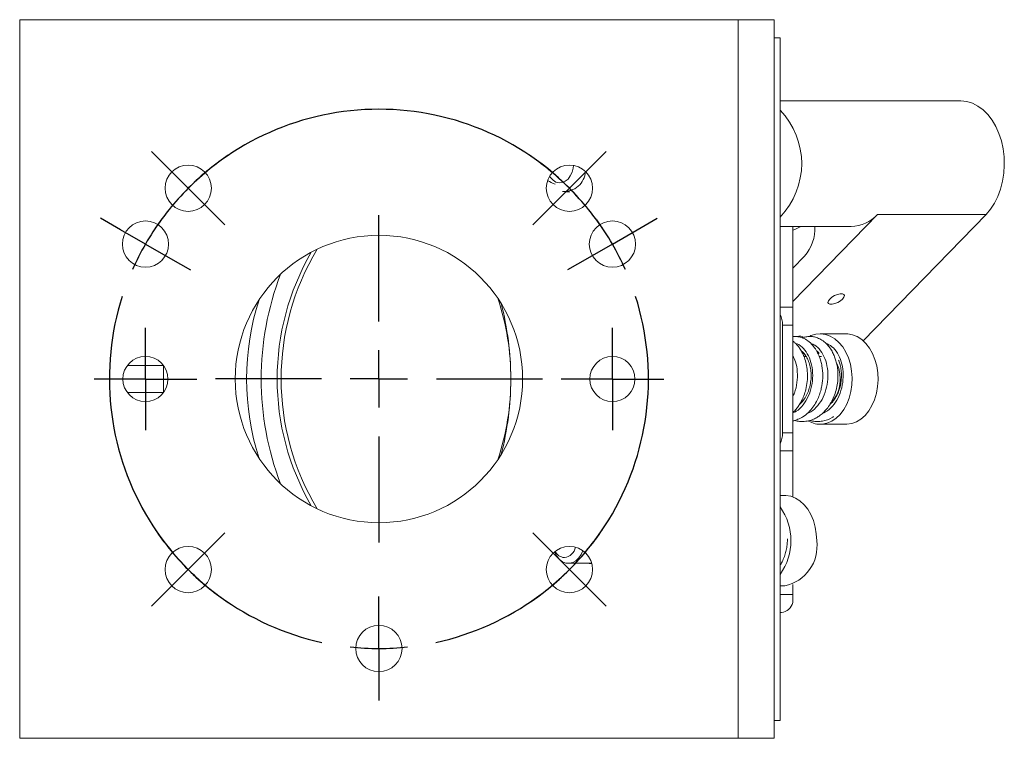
# Model space of a CAD drawing. Header units: inches. Extents: x 2 to 20.4, y 2.7 to 14.7.
# Tile 1 of 6: x 2 to 5.5, y 7.7 to 10.2. Entities that reach past the tile are written whole.
import ezdxf

# ---------------------------------------------------------------- set-up
doc = ezdxf.new("R2010")
doc.units = ezdxf.units.IN
doc.header["$MEASUREMENT"] = 0
doc.layers.add('SLD-0', color=7, linetype='Continuous')

# ---------------------------------------------------------------- blocks, each defined once
blk = doc.blocks.new('SW_CENTERMARKSYMBOL_11')
at = {"layer": 'SLD-0', "color": 0}
for p, q in [((-0.7344, 1.6718), (-0.7913, 1.7287)), ((0.7336, 1.6718), (0.7905, 1.7288)), ((-0.6636, 1.6011), (-0.7344, 1.6718)), ((0.6629, 1.6011), (0.7336, 1.6718)), ((-0.6636, 1.6011), (-0.5929, 1.5304)), ((0.6629, 1.6011), (0.5922, 1.5304)), ((-0.5929, 1.5304), (-0.5359, 1.4735)), ((0.5922, 1.5304), (0.5353, 1.4735)), ((-0.8989, 1.457), (-0.9686, 1.4972)), ((0, 1.138), (0, 1.507)), ((0.8989, 1.457), (0.9686, 1.4972)), ((-0.8123, 1.407), (-0.8989, 1.457)), ((0.8123, 1.407), (0.8989, 1.457)), ((-0.8123, 1.407), (-0.7257, 1.357)), ((0.8123, 1.407), (0.7257, 1.357)), ((-0.7257, 1.357), (-0.656, 1.3168)), ((0.7257, 1.357), (0.656, 1.3168)), ((0, 0.938), (0, 1.038)), ((-0.2, 0.938), (-0.569, 0.938)), ((0, 0.938), (-0.1, 0.938)), ((0, 0.938), (0, 0.838)), ((0, 0.938), (0.1, 0.938)), ((0.2, 0.938), (0.569, 0.938)), ((0, 0.738), (0, 0.369)), ((-0.5929, 0.3453), (-0.536, 0.4022)), ((0.5922, 0.3453), (0.5353, 0.4023)), ((-0.6636, 0.2746), (-0.5929, 0.3453)), ((0.6629, 0.2746), (0.5922, 0.3453)), ((-0.6636, 0.2746), (-0.7343, 0.2039)), ((0.6629, 0.2746), (0.7336, 0.2039)), ((-0.7343, 0.2039), (-0.7913, 0.147)), ((0, 0.1), (0, 0.1805)), ((0.7336, 0.2039), (0.7905, 0.1469)), ((0, 0), (0, 0.1)), ((0, 0), (0, -0.1)), ((0, -0.1), (0, -0.1805))]:
    blk.add_line(p, q, dxfattribs=at)
for radius, start, end in [(0.938, 42.2166, 137.7834), (0.9381, 123.9978, 128.9143), (0.9376, 51.1195, 56.0386), (0.9381, 128.9143, 135.0216), (0.9376, 45.0089, 51.1195), (0.9381, 135.0216, 141.1289), (0.9376, 38.8984, 45.0089), (0.9381, 141.1289, 146.0453), (0.9376, 33.9793, 38.8984), (0.938, 143.8917, 150), (0.938, 30, 36.1083), (0.938, 150, 156.1083), (0.938, 23.8917, 30), (0.938, 162.2166, 257.7834), (0.938, 282.2166, 17.7834), (0.9384, 213.9697, 218.8851), (0.9379, 321.0876, 326.0056), (0.9384, 218.8851, 224.9911), (0.9379, 314.9784, 321.0876), (0.9384, 224.9911, 231.097), (0.9379, 308.8692, 314.9784), (0.9384, 231.097, 236.0124), (0.9379, 303.9512, 308.8692), (0.938, 263.8917, 270), (0.938, 270, 276.1083)]:
    blk.add_arc((0, 0.938), radius, start, end, dxfattribs=at)
blk = doc.blocks.new('SW_CENTERMARKSYMBOL_12')
at = {"layer": 'SLD-0', "color": 0}
for p, q in [((0, 0.1), (0, 0.1785)), ((0, 0), (0, 0.1)), ((-0.1, 0), (-0.1785, 0)), ((0, 0), (-0.1, 0)), ((0, 0), (0, -0.1)), ((0, 0), (0.1, 0)), ((0.1, 0), (0.1785, 0)), ((0, -0.1), (0, -0.1785))]:
    blk.add_line(p, q, dxfattribs=at)
blk = doc.blocks.new('SW_CENTERMARKSYMBOL_13')
at = {"layer": 'SLD-0', "color": 0}
for p, q in [((0, 0.1), (0, 0.1785)), ((0, 0), (0, 0.1)), ((-0.1, 0), (-0.1785, 0)), ((0, 0), (-0.1, 0)), ((0, 0), (0, -0.1)), ((0, 0), (0.1, 0)), ((0.1, 0), (0.1785, 0)), ((0, -0.1), (0, -0.1785))]:
    blk.add_line(p, q, dxfattribs=at)

msp = doc.modelspace()

# ---------------------------------------------------------------- linework, layer by layer
at = {"color": 7, "linetype": 'Continuous', "lineweight": 15}
for p, q in [((4.5363, 10.1618), (2.0364, 10.1618)), ((2.0364, 7.6618), (2.0364, 10.1618)), ((4.5363, 7.6618), (4.5363, 10.1618)), ((4.6614, 10.1618), (4.5363, 10.1618)), ((4.6614, 7.6618), (4.6614, 10.1618)), ((4.6822, 10.0993), (4.6614, 10.0993)), ((4.6822, 7.7243), (4.6822, 10.0993)), ((5.308, 9.8801), (4.6822, 9.8801)), ((3.9381, 9.5629), (3.9506, 9.5629)), ((5.0208, 9.4845), (4.7264, 9.1811)), ((5.3991, 9.4845), (4.972, 9.0444)), ((5.3991, 9.4845), (5.0208, 9.4845)), ((4.6822, 9.4426), (4.9297, 9.4426)), ((4.7264, 9.1618), (4.7264, 9.4426)), ((4.7264, 9.2971), (4.7674, 9.3394)), ((4.7264, 9.1618), (4.6822, 9.1618)), ((4.7264, 9.0993), (4.7264, 9.1618)), ((4.691, 9.0993), (4.691, 8.7243)), ((4.7264, 9.0993), (4.691, 9.0993)), ((4.7264, 9.0993), (4.7264, 8.7243)), ((4.9119, 9.0693), (4.8218, 9.0693)), ((4.7738, 8.9896), (4.7656, 8.9896)), ((4.766, 9.0003), (4.7717, 8.9926)), ((4.8269, 8.9896), (4.8189, 8.9896)), ((2.5364, 8.9593), (2.4114, 8.9593)), ((2.5364, 8.9593), (2.5364, 8.8643)), ((2.4114, 8.8643), (2.5364, 8.8643)), ((4.8218, 8.7543), (4.9119, 8.7543)), ((4.7264, 8.7243), (4.691, 8.7243)), ((4.7264, 8.6618), (4.7264, 8.7243)), ((4.7264, 8.6618), (4.6822, 8.6618)), ((4.7264, 8.5017), (4.7264, 8.6618)), ((4.6984, 8.5068), (4.6822, 8.5068)), ((3.9459, 8.2706), (4.0269, 8.2706)), ((4.6822, 8.1918), (4.6984, 8.1918)), ((4.7264, 8.1618), (4.7264, 8.1969)), ((4.7264, 8.1618), (4.6822, 8.1618)), ((4.7264, 8.1341), (4.7264, 8.1618)), ((4.6868, 8.0993), (4.6822, 8.0993)), ((4.6822, 7.7243), (4.6614, 7.7243)), ((4.5363, 7.6618), (2.0364, 7.6618)), ((4.6614, 7.6618), (4.5363, 7.6618))]:
    msp.add_line(p, q, dxfattribs=at)
at = {"color": 7, "linetype": 'Continuous', "lineweight": 15, "flags": 128}
for points in [[(5.308, 9.8801), (5.3118, 9.88), (5.3319, 9.8774), (5.3517, 9.8712), (5.3707, 9.8613), (5.3886, 9.848), (5.4051, 9.8315), (5.42, 9.8121), (5.433, 9.7902), (5.4438, 9.766), (5.4523, 9.74), (5.4583, 9.7127), (5.4618, 9.6845), (5.4626, 9.6559), (5.4608, 9.6274), (5.4563, 9.5995), (5.4494, 9.5727), (5.44, 9.5473), (5.4283, 9.5239), (5.4146, 9.5029), (5.3991, 9.4845)], [(3.8804, 9.6169), (3.8834, 9.6125), (3.8923, 9.6031), (3.9024, 9.597), (3.9133, 9.5943), (3.9243, 9.5952), (3.9348, 9.5996), (3.9444, 9.6074), (3.9524, 9.6181), (3.9585, 9.6312), (3.9622, 9.6458), (3.9633, 9.6547)], [(4.8553, 9.19), (4.8628, 9.1964), (4.8721, 9.202), (4.8821, 9.2061), (4.8915, 9.2083), (4.8992, 9.2083), (4.9043, 9.2061), (4.9062, 9.202), (4.9047, 9.1964), (4.8999, 9.19), (4.8924, 9.1837), (4.8831, 9.1781), (4.8732, 9.174), (4.8638, 9.1718), (4.856, 9.1718), (4.8509, 9.174), (4.849, 9.1781), (4.8505, 9.1837), (4.8553, 9.19)], [(4.7397, 9.0593), (4.7473, 9.0609), (4.7551, 9.0609), (4.7602, 9.0587), (4.7615, 9.0571)], [(4.7869, 9.0614), (4.7898, 9.0626), (4.8064, 9.0678), (4.8234, 9.0693), (4.8404, 9.0671), (4.8569, 9.0613), (4.8727, 9.0519), (4.8872, 9.0393), (4.9002, 9.0237), (4.9113, 9.0054), (4.9204, 8.985), (4.9271, 8.9629), (4.9314, 8.9395), (4.9331, 8.9155), (4.9322, 8.8915), (4.9287, 8.8679), (4.9227, 8.8453), (4.9144, 8.8243), (4.9038, 8.8053), (4.8914, 8.7889), (4.8773, 8.7753), (4.8619, 8.7649), (4.8456, 8.758), (4.8287, 8.7546), (4.8287, 8.7546)], [(4.9119, 9.0693), (4.9178, 9.0691), (4.9347, 9.066), (4.9511, 9.0592), (4.9666, 9.0491), (4.9807, 9.0357), (4.9933, 9.0193), (5.0039, 9.0005), (5.0124, 8.9796), (5.0186, 8.9571), (5.0222, 8.9336), (5.0233, 8.9095), (5.0217, 8.8855), (5.0176, 8.8621), (5.011, 8.8399), (5.0021, 8.8193), (4.991, 8.801), (4.9781, 8.7852), (4.9637, 8.7724), (4.948, 8.7628), (4.9315, 8.7568), (4.9146, 8.7544), (4.9119, 8.7543)], [(4.8097, 8.3493), (4.8084, 8.3734), (4.8045, 8.3968), (4.7982, 8.4192), (4.7895, 8.4399), (4.7786, 8.4585), (4.7659, 8.4746), (4.7516, 8.4877), (4.736, 8.4975), (4.7196, 8.5039), (4.7026, 8.5067), (4.6984, 8.5068)], [(3.9959, 8.3146), (3.9902, 8.3017), (3.9819, 8.2893), (3.972, 8.2798), (3.9608, 8.2735), (3.9489, 8.2707), (3.9369, 8.2716), (3.9253, 8.2762), (3.9146, 8.2842), (3.9055, 8.2952), (3.8982, 8.3087), (3.8977, 8.3098)]]:
    msp.add_lwpolyline(points, dxfattribs=at)
at = {"color": 7, "linetype": 'Continuous', "lineweight": 15}
for centre, radius in [((2.6228, 9.5754), 0.0805), ((3.9493, 9.5754), 0.0805), ((2.4741, 9.3813), 0.0805), ((4.0988, 9.3813), 0.0805), ((3.2864, 8.9118), 0.5), ((2.4739, 8.9118), 0.0785), ((4.0989, 8.9118), 0.0785), ((2.6228, 8.2489), 0.0805), ((3.9493, 8.2489), 0.0805), ((3.2864, 7.9743), 0.0805)]:
    msp.add_circle(centre, radius, dxfattribs=at)
for centre, radius, start, end in [((4.4898, 9.6613), 0.2677, 315.9543, 44.0457), ((3.9318, 9.6375), 0.0732, 265.1719, 357.0153), ((4.9259, 9.5707), 0.1282, 271.704, 317.7664), ((4.6638, 9.6024), 0.184, 289.8829, 299.747), ((4.6561, 9.4366), 0.1478, 318.8962, 2.3132), ((3.8206, 8.9118), 0.8745, 148.9081, 211.0919), ((3.8121, 8.9118), 0.8797, 149.903, 210.097), ((3.8975, 8.9118), 1.0207, 159.081, 200.919), ((3.7197, 8.9118), 0.8938, 162.0124, 197.9876), ((2.8666, 8.9147), 0.8787, 359.8113, 18.4322), ((2.7183, 8.914), 1.0269, 359.8794, 14.7281), ((4.6113, 9.1003), 0.0797, 359.2794, 27.2462), ((4.7641, 8.9133), 0.1272, 2.0851, 24.1157), ((2.8666, 8.9089), 0.8787, 341.5678, 0.1887), ((2.7183, 8.9097), 1.0269, 345.2719, 0.1206), ((4.7805, 8.9077), 0.1112, 313.1537, 5.263), ((4.8221, 8.8371), 0.0827, 240.3486, 274.5927), ((4.6113, 8.7233), 0.0797, 332.7538, 0.7206), ((4.5195, 8.3493), 0.2008, 324.1088, 35.8912), ((3.9264, 8.3346), 0.0444, 276.8974, 349.6888), ((4.6698, 8.3301), 0.1412, 281.6611, 7.8101), ((3.9347, 8.3297), 0.0393, 206.5624, 265.7008), ((4.6819, 8.1448), 0.0457, 276.098, 346.435)]:
    msp.add_arc(centre, radius, start, end, dxfattribs=at)
for centre, start_param, end_param in [((3.9506, 9.6613), 3.966816, 4.253875), ((4.039, 8.3493), 4.502906, 4.608525)]:
    msp.add_ellipse(centre, major_axis=(0.1138, 0), ratio=0.707107, start_param=start_param, end_param=end_param, dxfattribs=at)
for points, knots in [([(4.7264, 8.7663), (4.7275, 8.7664), (4.7338, 8.7669), (4.7459, 8.7719), (4.7633, 8.7806), (4.781, 8.7949), (4.7967, 8.8129), (4.8089, 8.8324), (4.8177, 8.8517), (4.8238, 8.8702), (4.8291, 8.8937), (4.8318, 8.9232), (4.8293, 8.952), (4.8244, 8.974), (4.8188, 8.9909), (4.8106, 9.0084), (4.799, 9.026), (4.7839, 9.0415), (4.7666, 9.0528), (4.7489, 9.0586), (4.7354, 9.0605), (4.7282, 9.0594), (4.7264, 9.0592)], [0, 0, 0, 0, 0.009366, 0.051157, 0.103016, 0.164292, 0.224231, 0.278696, 0.327831, 0.371788, 0.412162, 0.4919, 0.570959, 0.610346, 0.652485, 0.700843, 0.755605, 0.816965, 0.878655, 0.934258, 0.983729, 1, 1, 1, 1]), ([(4.733, 8.7677), (4.7388, 8.7663), (4.7516, 8.7632), (4.7713, 8.7639), (4.7898, 8.7681), (4.8053, 8.7747), (4.8191, 8.783), (4.8325, 8.7938), (4.8456, 8.8078), (4.8577, 8.8251), (4.8681, 8.845), (4.8762, 8.8672), (4.8816, 8.8912), (4.8841, 8.9152), (4.8837, 8.9377), (4.8812, 8.9575), (4.8772, 8.9746), (4.872, 8.9901), (4.8652, 9.0053), (4.8557, 9.0209), (4.8432, 9.0357), (4.8285, 9.0475), (4.8134, 9.0551), (4.7992, 9.059), (4.7855, 9.0603), (4.7722, 9.0587), (4.7631, 9.0568), (4.7588, 9.0546), (4.7588, 9.0546)], [0, 0, 0, 0, 0.040199, 0.089373, 0.132671, 0.168676, 0.201552, 0.238341, 0.279032, 0.321864, 0.366051, 0.41162, 0.458636, 0.505594, 0.54861, 0.587531, 0.622386, 0.653638, 0.687836, 0.727268, 0.772062, 0.819314, 0.861501, 0.898144, 0.930616, 0.964232, 0.999768, 1, 1, 1, 1]), ([(4.7264, 8.7947), (4.7277, 8.7958), (4.7331, 8.8004), (4.7407, 8.8097), (4.7496, 8.8222), (4.7578, 8.8364), (4.7657, 8.8542), (4.7727, 8.8767), (4.7773, 8.9034), (4.7782, 8.9315), (4.7753, 8.9578), (4.7697, 8.98), (4.7628, 8.9978), (4.7549, 9.0126), (4.7459, 9.0254), (4.7365, 9.0361), (4.7294, 9.0414), (4.7264, 9.0436)], [0, 0, 0, 0, 0.0202411, 0.0793045, 0.1304147, 0.1854447, 0.2528275, 0.3325389, 0.4245812, 0.5246163, 0.6158684, 0.6967182, 0.7672581, 0.8277462, 0.8875953, 0.9516996, 1, 1, 1, 1]), ([(4.7264, 8.7937), (4.7305, 8.7954), (4.7439, 8.8009), (4.7632, 8.8207), (4.7818, 8.8508), (4.7933, 8.8866), (4.7971, 8.9245), (4.7931, 8.9613), (4.7818, 8.994), (4.7643, 9.0188), (4.7483, 9.0329), (4.7385, 9.0348), (4.7366, 9.0351)], [0, 0, 0, 0, 0.051524, 0.166703, 0.281881, 0.397047, 0.512215, 0.627393, 0.742571, 0.857737, 0.972905, 1, 1, 1, 1]), ([(4.776, 8.7918), (4.7783, 8.7925), (4.79, 8.7959), (4.8087, 8.8124), (4.8294, 8.8398), (4.8433, 8.8743), (4.8498, 8.9118), (4.8483, 8.9494), (4.8393, 8.9838), (4.8237, 9.0115), (4.8063, 9.0295), (4.7938, 9.0335), (4.7893, 9.0349)], [0, 0, 0, 0, 0.027559, 0.140897, 0.254224, 0.367552, 0.480891, 0.594229, 0.707556, 0.820884, 0.934223, 1, 1, 1, 1]), ([(4.8277, 8.7904), (4.8364, 8.7949), (4.8542, 8.8041), (4.8762, 8.8299), (4.8925, 8.8623), (4.9015, 8.8992), (4.9027, 8.937), (4.8961, 8.9728), (4.8826, 9.0032), (4.8637, 9.0263), (4.8484, 9.0332), (4.8409, 9.0367)], [0, 0, 0, 0, 0.107709, 0.219471, 0.331244, 0.443017, 0.554778, 0.66654, 0.778314, 0.890086, 1, 1, 1, 1]), ([(4.7264, 8.8514), (4.7284, 8.8552), (4.7361, 8.8695), (4.7422, 8.8994), (4.7435, 8.9368), (4.7381, 8.9699), (4.7298, 8.9865), (4.7264, 8.9934)], [0, 0, 0, 0, 0.088736, 0.334027, 0.579293, 0.824562, 1, 1, 1, 1]), ([(4.7499, 8.8232), (4.7535, 8.8266), (4.7618, 8.8345), (4.7723, 8.8504), (4.7812, 8.8694), (4.7873, 8.8902), (4.7905, 8.9118), (4.7906, 8.9334), (4.7878, 8.9542), (4.7823, 8.9735), (4.7767, 8.9842), (4.7738, 8.9896)], [0, 0, 0, 0, 0.09035, 0.204056, 0.317763, 0.431469, 0.545175, 0.658881, 0.772588, 0.886294, 1, 1, 1, 1]), ([(4.7659, 9.0002), (4.7652, 9.0013), (4.7623, 9.0054), (4.7587, 9.008), (4.756, 9.0099)], [0, 0, 0, 0, 0.255748, 1, 1, 1, 1]), ([(4.8185, 9.0003), (4.8169, 9.0026), (4.8142, 9.0066), (4.8107, 9.0086), (4.8092, 9.0095)], [0, 0, 0, 0, 0.5791672, 1, 1, 1, 1]), ([(4.8858, 8.9771), (4.8861, 8.9764), (4.8884, 8.9714), (4.8918, 8.9601), (4.8953, 8.9424), (4.8964, 8.9217), (4.8947, 8.9003), (4.8904, 8.8806), (4.8846, 8.8643), (4.8784, 8.8514), (4.872, 8.8412), (4.8653, 8.8318), (4.86, 8.8273), (4.8571, 8.825)], [0, 0, 0, 0, 0.016794, 0.11363, 0.223349, 0.345886, 0.475255, 0.591291, 0.692188, 0.777997, 0.848888, 0.919727, 1, 1, 1, 1]), ([(4.7858, 8.7678), (4.7889, 8.7669), (4.7974, 8.7645), (4.8121, 8.7633), (4.8356, 8.7654), (4.8549, 8.7716), (4.8665, 8.7799), (4.8677, 8.7808)], [0, 0, 0, 0, 0.114277, 0.30735, 0.519823, 0.948129, 1, 1, 1, 1]), ([(4.6822, 8.2633), (4.6846, 8.2672), (4.6905, 8.2769), (4.6973, 8.2935), (4.7028, 8.3118), (4.7073, 8.3322), (4.7078, 8.3466), (4.7081, 8.3552)], [0, 0, 0, 0, 0.148404, 0.364384, 0.557194, 0.738357, 1, 1, 1, 1])]:
    msp.add_open_spline(points, degree=3, knots=knots, dxfattribs=at)

# ---------------------------------------------------------------- block references
at = {"layer": 'SLD-0', "color": 7}
for name, p in [('SW_CENTERMARKSYMBOL_11', (3.2864, 7.9743)), ('SW_CENTERMARKSYMBOL_12', (2.4739, 8.9118)), ('SW_CENTERMARKSYMBOL_13', (4.0989, 8.9118))]:
    msp.add_blockref(name, p, dxfattribs=at)

doc.saveas('drawing.dxf')
